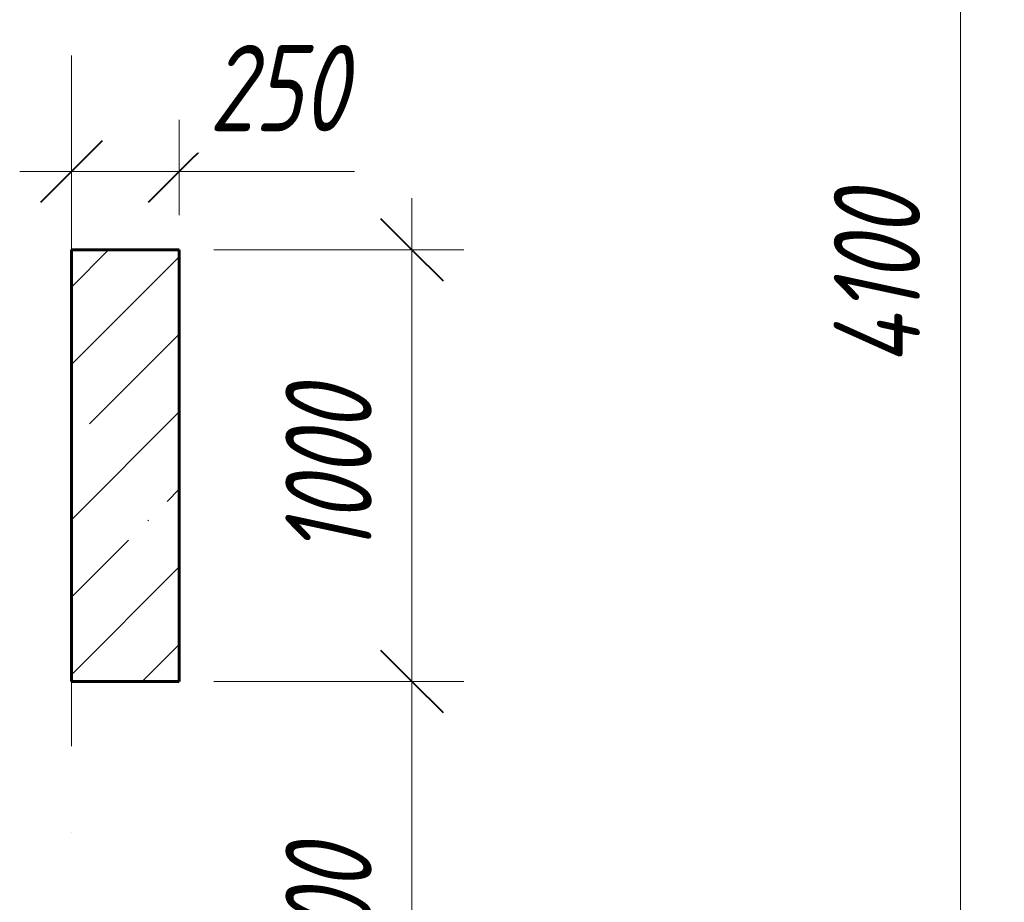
# Model space of a CAD drawing. Header units: millimetres. Extents: x 6092 to 73550, y -4371 to 20491.
# Tile 22 of 25: x 70030 to 72312, y 3889 to 5933. Entities that reach past the tile are written whole.
import ezdxf

# ---------------------------------------------------------------- set-up
doc = ezdxf.new("R2010")
doc.units = ezdxf.units.MM
doc.linetypes.add('ADSK_Линия сетки', pattern=[2000, 1600, -200, 0, -200])
for name, color, linetype, lineweight in [('A-____-____-DIMS', 211, 'Continuous', 9), ('A-____-____-DIMS-80', 211, 'Continuous', 9), ('S-COLS-____-MCUT', 52, 'Continuous', 40), ('S-COLS-____-OTLN', 52, 'Continuous', 18), ('S-GRID-____-OTLN', 1, 'Continuous', 9)]:
    doc.layers.add(name, color=color, linetype=linetype, lineweight=lineweight)
doc.styles.add('GOST Common_I_1', font='GOST_Common Italic.ttf', dxfattribs={"width": 0.8, "height": 200})
doc.dimstyles.new('ADSK_Округление_5мм__Узкий_', dxfattribs={"dimscale": 304.8, "dimtxt": 0.659918, "dimasz": 0.472441, "dimexe": 0.393701, "dimexo": 0.000861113, "dimgap": 0.104987, "dimtad": 1, "dimdec": 0, "dimlfac": 304.8, "dimrnd": 5, "dimdsep": 46, "dimtxsty": 'GOST Common_I_1', "dimblk1": 'OBLIQUE', "dimblk2": 'OBLIQUE', "dimsah": 1, "dimcen": 0.09, "dimdle": 0.393701, "dimazin": 0, "dimtfac": 1, "dimtdec": 4, "dimtix": 1, "dimtmove": 0, "dimatfit": 3, "dimfxl": 1, "dimtvp": 1, "dimtfill": 1, "dimtolj": 1, "dimtzin": 0, "dimlwd": 20, "dimlwe": 20, "dimarcsym": 2})
doc.dimstyles.new('ADSK_Округление_5мм__Узкий__1', dxfattribs={"dimscale": 304.8, "dimtxt": 0.659918, "dimasz": 0.472441, "dimexe": 0.393701, "dimexo": 0.000861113, "dimgap": 0.104987, "dimtad": 1, "dimdec": 0, "dimlfac": 304.8, "dimrnd": 5, "dimdsep": 46, "dimtxsty": 'GOST Common_I_1', "dimblk1": 'OBLIQUE', "dimblk2": 'OBLIQUE', "dimsah": 1, "dimcen": 0.09, "dimdle": 0.393701, "dimazin": 0, "dimtfac": 1, "dimtdec": 4, "dimtix": 1, "dimtmove": 1, "dimatfit": 3, "dimfxl": 1, "dimtvp": 1, "dimtfill": 1, "dimtolj": 1, "dimtzin": 0, "dimlwd": 20, "dimlwe": 20, "dimarcsym": 2})

# ---------------------------------------------------------------- blocks, each defined once
blk = doc.blocks.new('DIMBLOCK75-КЖ1_ПЭ_ВЭ1_Опалубка_Пилоны')
at = {"layer": 'A-____-____-DIMS-80', "lineweight": 20}
for p, q in [((70939.2, 5520), (70939.2, 4400)), ((70939.2, 5400), (70480, 5400)), ((70939.2, 5400), (71059.2, 5400)), ((70939.2, 4400), (70480, 4400)), ((70939.2, 4400), (71059.2, 4400))]:
    blk.add_line(p, q, dxfattribs=at)
at = {"layer": 'A-____-____-DIMS-80', "lineweight": 40}
for p, q in [((70939.2, 5400), (70867.2, 5472)), ((70939.2, 5400), (71011.2, 5328)), ((70939.2, 4400), (70867.2, 4472)), ((70939.2, 4400), (71011.2, 4328))]:
    blk.add_line(p, q, dxfattribs=at)
at = {"layer": 'A-____-____-DIMS-80', "color": 0, "lineweight": 20, "insert": (70645.8, 4690.3), "char_height": 200, "width": 503.198, "attachment_point": 1, "rotation": 90, "line_spacing_factor": 1.022761, "style": 'GOST Common_I_1', "bg_fill": 3, "box_fill_scale": 1.25, "bg_fill_color": 256, "bg_fill_true_color": 13158600, "bg_fill_transparency": 0}
blk.add_mtext('1000', dxfattribs=at)
blk = doc.blocks.new('_Oblique')
at = {"color": 0, "linetype": 'ByBlock', "lineweight": -2}
blk.add_line((-0.5, -0.5), (0.5, 0.5), dxfattribs=at)
blk = doc.blocks.new('DIMBLOCK76-КЖ1_ПЭ_ВЭ1_Опалубка_Пилоны')
at = {"layer": 'A-____-____-DIMS-80', "lineweight": 40}
for p, q in [((70939.2, 4400), (70867.2, 4472)), ((70939.2, 4400), (71011.2, 4328)), ((70939.2, 3300), (70867.2, 3372)), ((70939.2, 3300), (71011.2, 3228))]:
    blk.add_line(p, q, dxfattribs=at)
at = {"layer": 'A-____-____-DIMS-80', "lineweight": 20}
for p, q in [((70939.2, 4400), (70480, 4400)), ((70939.2, 4400), (70939.2, 3180)), ((70939.2, 4400), (71059.2, 4400)), ((70939.2, 3300), (70819.2, 3300)), ((70939.2, 3300), (70961, 3300))]:
    blk.add_line(p, q, dxfattribs=at)
at = {"layer": 'A-____-____-DIMS-80', "color": 0, "lineweight": 20, "insert": (70645.8, 3655.7), "char_height": 200, "width": 466.379, "attachment_point": 1, "rotation": 90, "line_spacing_factor": 1.022761, "style": 'GOST Common_I_1', "bg_fill": 3, "box_fill_scale": 1.25, "bg_fill_color": 256, "bg_fill_true_color": 13158600, "bg_fill_transparency": 0}
blk.add_mtext('1100', dxfattribs=at)
blk = doc.blocks.new('DIMBLOCK77-КЖ1_ПЭ_ВЭ1_Опалубка_Пилоны')
at = {"layer": 'A-____-____-DIMS-80', "lineweight": 20}
for p, q in [((70400, 5581.5), (70400, 5701.5)), ((70150, 5581.5), (70150, 5603.3)), ((70030, 5581.5), (70520, 5581.5)), ((70150, 5581.5), (70150, 5461.5)), ((70428.8, 5581.5), (70275, 5581.5)), ((70400, 5581.5), (70400, 5480)), ((70806.4, 5581.5), (70428.8, 5581.5))]:
    blk.add_line(p, q, dxfattribs=at)
at = {"layer": 'A-____-____-DIMS-80', "lineweight": 40}
for p, q in [((70150, 5581.5), (70222, 5653.5)), ((70400, 5581.5), (70472, 5653.5)), ((70150, 5581.5), (70078, 5509.5)), ((70400, 5581.5), (70328, 5509.5))]:
    blk.add_line(p, q, dxfattribs=at)
at = {"layer": 'A-____-____-DIMS-80', "color": 0, "lineweight": 20, "insert": (70468.8, 5874.8), "char_height": 200, "width": 405.013, "attachment_point": 1, "line_spacing_factor": 1.022761, "style": 'GOST Common_I_1', "bg_fill": 3, "box_fill_scale": 1.25, "bg_fill_color": 256, "bg_fill_true_color": 13158600, "bg_fill_transparency": 0}
blk.add_mtext('250', dxfattribs=at)
blk = doc.blocks.new('DIMBLOCK284-КЖ1_ПЭ_ВЭ1_Опалубка_Пилоны')
at = {"layer": 'A-____-____-DIMS-80', "lineweight": 40}
for p, q in [((72210.3, 7400), (72138.3, 7472)), ((72210.3, 7400), (72282.3, 7328)), ((72210.3, 3300), (72138.3, 3372)), ((72210.3, 3300), (72282.3, 3228))]:
    blk.add_line(p, q, dxfattribs=at)
at = {"layer": 'A-____-____-DIMS-80', "lineweight": 20}
for p, q in [((72210.3, 7400), (72090.3, 7400)), ((72210.3, 7400), (72210.3, 3300)), ((72210.3, 7400), (72232.1, 7400)), ((72210.3, 3300), (72090.3, 3300)), ((72210.3, 3300), (72232.1, 3300))]:
    blk.add_line(p, q, dxfattribs=at)
at = {"layer": 'A-____-____-DIMS-80', "color": 0, "lineweight": 20, "insert": (71916.9, 5131.8), "char_height": 200, "width": 523.654, "attachment_point": 1, "rotation": 90, "line_spacing_factor": 1.022761, "style": 'GOST Common_I_1', "bg_fill": 3, "box_fill_scale": 1.25, "bg_fill_color": 256, "bg_fill_true_color": 13158600, "bg_fill_transparency": 0}
blk.add_mtext('4100', dxfattribs=at)

msp = doc.modelspace()

# ---------------------------------------------------------------- hatches: boundary and pattern name
at = {"layer": 'S-COLS-____-OTLN', "lineweight": 9}
h = msp.add_hatch(dxfattribs=at)
h.set_pattern_fill('FP_1', color=256, style=0, pattern_type=2)
h.set_pattern_definition([(45, (16130.72, 8588.57), (-179.6051, 179.6051), []), (45, (16310.33, 8588.57), (-179.6051, 179.6051), [317.5, -63.5, 2.682, -60.818])])
h.paths.add_polyline_path([(70150, 4400.0108), (70400, 4400.0108), (70400, 5400.0108), (70150, 5400.0108)])

# ---------------------------------------------------------------- linework, layer by layer
at = {"layer": 'S-COLS-____-MCUT', "lineweight": 60}
for p, q in [((70400, 5400.0108), (70150, 5400.0108)), ((70150, 5400.0108), (70150, 4400.0108)), ((70400, 4400.0108), (70400, 5400.0108)), ((70150, 4400.0108), (70400, 4400.0108))]:
    msp.add_line(p, q, dxfattribs=at)
at = {"layer": 'S-GRID-____-OTLN', "linetype": 'ADSK_Линия сетки'}
msp.add_line((70150, 19851.1002), (70150, -3717.186), dxfattribs=at)

# ---------------------------------------------------------------- dimensions: what is measured, and where the dimension line sits
at = {"layer": 'A-____-____-DIMS', "lineweight": 20}
dim = msp.add_linear_dim(base=(72210.3078, 3300), p1=(72312.1312, 7400), p2=(72312.1312, 3300), angle=90, dimstyle='ADSK_Округление_5мм__Узкий_', override={"dimpost": '<>', "dimfxl": 4100}, dxfattribs=at)
dim.commit()
dim.dimension.update_dxf_attribs({"geometry": 'DIMBLOCK284-КЖ1_ПЭ_ВЭ1_Опалубка_Пилоны', "text_midpoint": (72078.3078, 5350)})

# ---------------------------------------------------------------- next in the draw order: dimensions: what is measured, and where the dimension line sits
dim = msp.add_linear_dim(base=(70939.2104, 4400.0108), p1=(70400, 5400.0108), p2=(70400, 4400.0108), angle=90, dimstyle='ADSK_Округление_5мм__Узкий_', override={"dimpost": '<>', "dimfxl": 1000}, dxfattribs=at)
dim.commit()
dim.dimension.update_dxf_attribs({"geometry": 'DIMBLOCK75-КЖ1_ПЭ_ВЭ1_Опалубка_Пилоны', "text_midpoint": (70807.2104, 4900.0108)})

# ---------------------------------------------------------------- next in the draw order: dimensions: what is measured, and where the dimension line sits
dim = msp.add_linear_dim(base=(70400, 5581.4679), p1=(70150, 5683.2913), p2=(70400, 5400.0108), dimstyle='ADSK_Округление_5мм__Узкий__1', override={"dimpost": '<>', "dimfxl": 377.819836}, dxfattribs=at)
dim.commit()
dim.dimension.update_dxf_attribs({"geometry": 'DIMBLOCK77-КЖ1_ПЭ_ВЭ1_Опалубка_Пилоны', "text_midpoint": (70671.3511, 5741.5003), "dimtype": 160})
dim = msp.add_linear_dim(base=(70939.2104, 3300), p1=(70400, 4400.0108), p2=(71041.0338, 3300), angle=90, dimstyle='ADSK_Округление_5мм__Узкий_', override={"dimpost": '<>', "dimfxl": 1273.164598}, dxfattribs=at)
dim.commit()
dim.dimension.update_dxf_attribs({"geometry": 'DIMBLOCK76-КЖ1_ПЭ_ВЭ1_Опалубка_Пилоны', "text_midpoint": (70807.2104, 3850.0054)})

doc.saveas('drawing.dxf')
